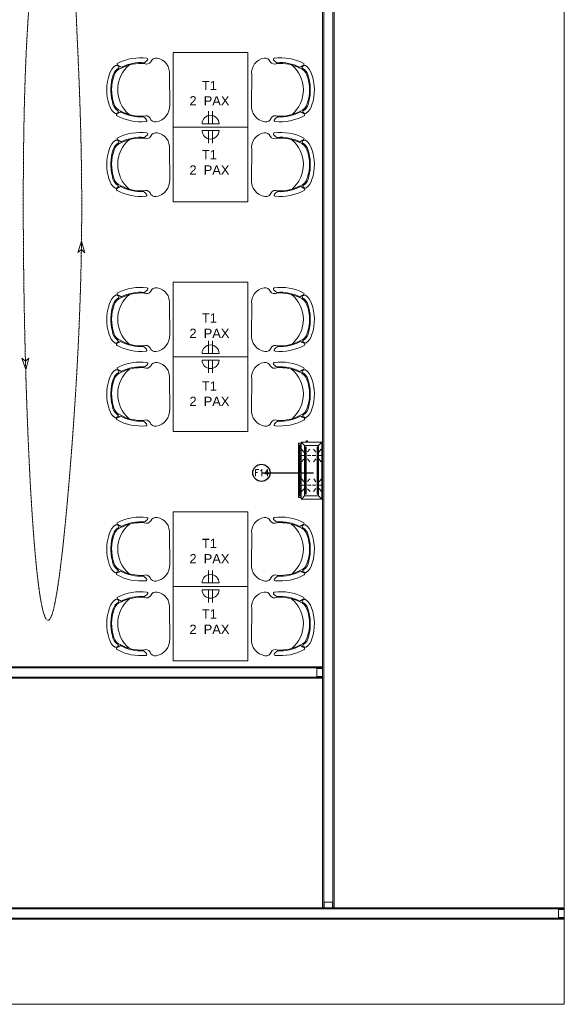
# Model space of a CAD drawing. Header units: millimetres. Extents: x 325 to 175091, y -14729 to 20560.
# Tile 10 of 25: x 90675 to 95414, y 3025 to 11602. Entities that reach past the tile are written whole.
import ezdxf

# ---------------------------------------------------------------- set-up
doc = ezdxf.new("R2010")
doc.units = ezdxf.units.MM
doc.header["$LTSCALE"] = 2.5
doc.linetypes.add('( Hidden )', pattern=[0.375, 0.25, -0.125])
doc.linetypes.add('HIDDENX2', pattern=[19.05, 12.7, -6.35])
doc.layers.get('0').update_dxf_attribs({"color": 8, "lineweight": 5})
for name, color, linetype, lineweight in [('Electrical', 8, 'Continuous', 5), ('ELEVATION 1', 8, 'Continuous', 5), ('FURNITURES', 8, 'Continuous', 5), ('HATCH LIGHT', 8, 'Continuous', 5), ('PROPOSED PARTITION', 8, 'Continuous', 5), ('ROOM TEXT', 8, 'Continuous', 5), ('TEXT', 8, 'Continuous', 5), ('WALL', 8, 'Continuous', 5)]:
    doc.layers.add(name, color=color, linetype=linetype, lineweight=lineweight)
doc.styles.add('MTEXT', font='romans.shx', dxfattribs={"width": 0.85})
doc.styles.add('RG_3F_TITLE BLOCK_A1$0$A1 TBLOCK LBV$0$Style-arial', font='arial.ttf')
doc.dimstyles.new('AJKD_30', dxfattribs={"dimscale": 30, "dimtxt": 2, "dimasz": 1, "dimexe": 0.8, "dimexo": 0.8, "dimgap": 0.5, "dimtad": 1, "dimdec": 0, "dimzin": 0, "dimdsep": 46, "dimtxsty": 'Standard', "dimblk": 'ARCHTICK', "dimcen": 0.125, "dimclrd": 251, "dimclre": 251, "dimclrt": 42, "dimadec": 0, "dimazin": 0, "dimtfac": 1, "dimtdec": 0, "dimtix": 1, "dimtmove": 0, "dimatfit": 3, "dimfxl": 1, "dimtolj": 1, "dimtzin": 0, "dimarcsym": 1})

# ---------------------------------------------------------------- blocks, each defined once
blk = doc.blocks.new('*U95')
for points in [[(0, 0), (7065.6, 0), (7065.6, -10), (0, -10)], [(0, -100), (7065.6, -100), (7065.6, -90), (0, -90)]]:
    blk.add_lwpolyline(points, close=True)
at = {"color": 8}
for points in [[(0, -15), (50, -15), (50, -85), (0, -85)], [(7015.6, -15), (7065.6, -15), (7065.6, -85), (7015.6, -85)]]:
    blk.add_lwpolyline(points, close=True, dxfattribs=at)
blk = doc.blocks.new('*U81')
for points in [[(0, 0), (5962.2, 0), (5962.2, -10), (0, -10)], [(0, -100), (5962.2, -100), (5962.2, -90), (0, -90)]]:
    blk.add_lwpolyline(points, close=True)
at = {"color": 8}
for points in [[(0, -15), (50, -15), (50, -85), (0, -85)], [(5912.2, -15), (5962.2, -15), (5962.2, -85), (5912.2, -85)]]:
    blk.add_lwpolyline(points, close=True, dxfattribs=at)
blk = doc.blocks.new('*U93')
for points in [[(0, 0), (8619.7, 0), (8619.7, -10), (0, -10)], [(0, -100), (8619.7, -100), (8619.7, -90), (0, -90)]]:
    blk.add_lwpolyline(points, close=True)
at = {"color": 8}
blk.add_lwpolyline([(0, -15), (50, -15), (50, -85), (0, -85)], close=True, dxfattribs=at)
blk = doc.blocks.new('04P-CH~1')
at = {"layer": 'FURNITURES'}
blk.add_line((-0.6031, 0.6002), (-0.3259, 0.597), dxfattribs=at)
for centre, radius, start, end in [((-0.6123, 0.4516), 0.1489, 86.45826, 170.84441), ((-0.3081, 0.4618), 0.1363, 9.13239, 97.50787), ((-0.7092, 0.4672), 0.0508, 170.84441, 251.00231), ((-0.2234, 0.474), 0.0508, 290.59406, 10.75195), ((-0.3026, 0.3344), 0.456, 173.92961, 208.62433), ((-0.7462, 0.3807), 0.01, 46.56635, 168.96112), ((-0.9103, 0.2073), 0.2488, 38.01323, 46.56635), ((-0.7491, 0.3792), 0.0464, 334.70337, 59.67207), ((-0.6165, 0.3348), 0.3954, 333.0732, 4.54266), ((-0.6164, 0.3348), 0.4025, 333.22752, 4.65068), ((-0.181, 0.3871), 0.0464, 121.92429, 206.89299), ((-0.6261, 0.3299), 0.456, 332.97204, 7.66676), ((-0.0151, 0.2198), 0.2488, 135.03001, 143.58313), ((-0.184, 0.3885), 0.01, 12.63524, 135.03001), ((-0.3125, 0.3391), 0.4025, 176.94568, 208.36885), ((-0.3123, 0.339), 0.3954, 177.0537, 208.52316), ((-0.465, 0.421), 0.2985, 220.6848, 320.38834), ((-0.6935, 0.1195), 0.01, 200.82595, 338.53261), ((-0.5509, 0.0634), 0.1433, 143.88699, 158.53261), ((-0.6722, 0.1012), 0.01, 162.69848, 217.18732), ((-0.5509, 0.0634), 0.1371, 154.57208, 162.69848), ((-0.5651, 0.1825), 0.1445, 217.18732, 254.77146), ((-0.6657, 0.118), 0.01, 32.6756, 154.57208), ((-0.5651, 0.1825), 0.1, 198.86575, 254.77146), ((-0.5651, 0.1825), 0.1095, 212.6756, 265.19021), ((-0.3595, 0.1854), 0.1, 286.8249, 342.73061), ((-0.3595, 0.1854), 0.1095, 286.8249, 328.92077), ((-0.3595, 0.1854), 0.1445, 286.8249, 324.40904), ((-0.2571, 0.1237), 0.01, 27.02428, 148.92077), ((-0.3704, 0.0659), 0.1433, 23.06375, 37.70938), ((-0.3704, 0.0659), 0.1371, 18.89788, 27.02428), ((-0.2501, 0.1071), 0.01, 324.40904, 18.89788), ((-0.2294, 0.126), 0.01, 203.06375, 340.77041), ((-0.4661, 0.456), 0.435, 251.64897, 289.94739), ((-0.4661, 0.4573), 0.3918, 251.35616, 290.2402), ((-0.5751, 0.0635), 0.01, 75.17077, 85.19021), ((-0.4624, 0.4792), 0.4208, 254.83048, 288.66311)]:
    blk.add_arc(centre, radius, start, end, dxfattribs=at)
blk = doc.blocks.new('kjdfhjakld')
for points in [[(212.7, 83.3), (212.7, 106.6), (-261.8, 106.6), (-261.8, 83.3)], [(-261.8, 83.3), (-261.8, 106.6), (212.7, 106.6), (212.7, 83.3)], [(-241.7, 83.2), (-241.6, 97.6), (-241.6, 97.6)], [(-231.3, 85.5), (-231.2, 97.5), (-231.2, 97.5)], [(-223.3, 85.4), (-223.2, 97.5), (-223.2, 97.5)], [(-212.8, 85.3), (-212.7, 97.4), (-212.7, 97.4)], [(-204.8, 85.3), (-204.7, 97.3), (-204.7, 97.3)], [(-196.8, 85.2), (-196.7, 97.2), (-196.7, 97.2)], [(-186.3, 85.1), (-186.2, 97.1), (-186.2, 97.1)], [(-177.5, 85), (-177.4, 97.1), (-177.4, 97.1)], [(-167.9, 85), (-167.8, 97), (-167.8, 97)], [(-159.1, 84.9), (-159, 96.9), (-159, 96.9)], [(-154.7, 58.1), (-154.6, 89.4), (-154.6, 89.4)], [(-151, 84.8), (-150.9, 96.8), (-150.9, 96.8)], [(-140.6, 84.7), (-140.5, 99.2), (-140.5, 99.2)], [(-132.6, 84.7), (-132.4, 99.1), (-132.4, 99.1)], [(-124.5, 84.6), (-124.4, 99), (-124.4, 99)], [(-114.1, 84.5), (-114, 98.9), (-114, 98.9)], [(-106.1, 84.4), (-106, 98.9), (-106, 98.9)], [(-95.7, 84.3), (-95.5, 98.8), (-95.5, 98.8)], [(-87.6, 84.3), (-87.5, 98.7), (-87.5, 98.7)], [(-79.6, 84.2), (-79.5, 98.7), (-79.5, 98.7)], [(-69.2, 84.1), (-69, 98.6), (-69, 98.6)], [(-61.1, 84), (-61, 98.5), (-61, 98.5)], [(-50.7, 84), (-52.2, 98.4), (-52.2, 98.4)], [(-42.7, 83.9), (-42.6, 98.3), (-42.6, 98.3)], [(-33.9, 83.8), (-33.7, 98.3), (-33.7, 98.3)], [(-23.4, 83.7), (-23.3, 98.2), (-23.3, 98.2)], [(-15.4, 83.7), (-15.3, 98.1), (-15.3, 98.1)], [(-7.4, 83.6), (-7.3, 98), (-7.3, 98)], [(3.1, 83.5), (3.2, 98), (3.2, 98)], [(11.1, 83.4), (11.2, 97.9), (11.2, 97.9)], [(21.5, 83.3), (21.6, 97.8), (21.6, 97.8)], [(29.5, 83.3), (29.7, 97.7), (29.7, 97.7)], [(37.6, 83.2), (37.7, 97.7), (37.7, 97.7)], [(48, 83.1), (48.1, 97.6), (48.1, 97.6)], [(56, 83.1), (56.1, 97.5), (56.1, 97.5)], [(64.9, 83), (65, 97.4), (65, 97.4)], [(74.5, 84.5), (74.6, 97.3), (74.6, 97.3)], [(83.3, 84.4), (83.4, 97.3), (83.4, 97.3)], [(93, 84.4), (93.1, 97.2), (93.1, 97.2)], [(101.8, 84.3), (101.9, 97.1), (101.9, 97.1)], [(103.7, 59.6), (103.8, 90.1), (103.8, 90.1)], [(109.8, 84.2), (109.9, 97), (109.9, 97)], [(120.2, 84.1), (120.4, 97), (120.4, 97)], [(128.3, 84.1), (128.4, 96.9), (128.4, 96.9)], [(138.7, 84), (136.4, 96.8), (136.4, 96.8)], [(146.7, 83.9), (146.8, 96.7), (146.8, 96.7)], [(154.8, 83.8), (154.9, 96.7), (154.9, 96.7)], [(165.2, 83.7), (165.3, 98.2), (165.3, 98.2)], [(173.2, 83.7), (173.3, 98.1), (173.3, 98.1)], [(182, 83.6), (182.2, 98), (182.2, 98)], [(191.7, 83.5), (191.8, 98), (191.8, 98)], [(-247.4, 52.9), (-278.2, 80.9), (-278.2, 80.9)], [(-186.1, 27.7), (-210.3, 5.3), (-210.3, 5.3)], [(-186, 58.2), (-210, 79.1), (-210, 79.1)], [(-154.8, 27.6), (-154.9, -3.7), (-154.9, -3.7)], [(-125.8, 58), (-99.3, 80.4), (-99.3, 80.4)], [(-124.3, 27.5), (-99.5, 6.5), (-99.5, 6.5)], [(75.5, 28.4), (48.2, 6), (48.2, 6)], [(73.2, 59.7), (48.4, 79.9), (48.4, 79.9)], [(103.6, 28.3), (103.5, -2.2), (103.5, -2.2)], [(132.6, 59.5), (159.2, 79.5), (159.2, 79.5)], [(134.9, 28.2), (158.9, 8.1), (158.9, 8.1)], [(190.4, 52.9), (221, 83.3), (221, 83.3)], [(220.8, 28), (231.2, 27.9), (231.3, 38.4), (220.8, 38.4)], [(-247.4, -69.3), (-278.8, -97.2), (-278.8, -97.2)], [(-184, -73.5), (-210.6, -93.4), (-210.6, -93.4)], [(-183.9, -46.2), (-210.4, -26), (-210.4, -26)], [(-155.1, -73.6), (-155.2, -104.1), (-155.2, -104.1)], [(-155.1, -46.3), (-155, -15.8), (-155, -15.8)], [(-124.6, -46.4), (-99.6, -26.4), (-99.6, -26.4)], [(-124.6, -73.7), (-99.8, -93.8), (-99.8, -93.8)], [(75.2, -71.9), (47.9, -92.7), (47.9, -92.7)], [(75.3, -47), (48.1, -24.5), (48.1, -24.5)], [(103.3, -72), (103.2, -103.3), (103.2, -103.3)], [(103.4, -45.5), (103.5, -14.2), (103.5, -14.2)], [(134.6, -72.1), (158.6, -93), (158.6, -93)], [(134.7, -45.6), (158.8, -24.8), (158.8, -24.8)], [(190.4, -69.3), (220.4, -97.2), (220.4, -97.2)]]:
    blk.add_lwpolyline(points)
for points in [[(198.2, 97.9), (-249.8, 97.9), (-249.8, 83.3), (198.2, 83.2)], [(221, 83.3), (-278.8, 83.3), (-278.8, -97.2), (221, -97.2)], [(190.4, 52.9), (190.4, -69.3), (-247.4, -69.3), (-247.4, 52.9)], [(-247.4, -69.3), (190.4, -69.3), (190.4, 52.9), (-247.4, 52.9)], [(179.9, 46.6), (-235, 46.6), (-235, 38.3), (179.9, 38.3)], [(-235, 38.3), (179.9, 38.3), (179.9, 46.6), (-235, 46.6)], [(179.6, -56.2), (-233, -56.2), (-233, -64.5), (179.6, -64.5)], [(-233, -64.5), (179.6, -64.5), (179.6, -56.2), (-233, -56.2)]]:
    blk.add_lwpolyline(points, close=True)
blk = doc.blocks.new('_ArchTick')
at = {"color": 0, "linetype": 'ByBlock', "const_width": 0.15}
blk.add_lwpolyline([(-0.5, -0.5), (0.5, 0.5)], dxfattribs=at)
blk = doc.blocks.new('*U63')
at = {"ltscale": 10}
for p, q in [((-0.42, 3.3), (-0.42, 0.7)), ((0.42, 3.3), (0.42, 0.7)), ((1.75, 0.7), (-1.75, 0.7))]:
    blk.add_line(p, q, dxfattribs=at)
blk.add_arc((0, 0.7), 1.75, 0, 180, dxfattribs=at)

msp = doc.modelspace()

# ---------------------------------------------------------------- linework, layer by layer
msp.add_lwpolyline([(85402.1, 20560), (95414, 20560), (95414, 3025.3), (85402.1, 3025.3)], close=True)
at = {"layer": 'ELEVATION 1', "ltscale": 4}
for points in [[(91212.4, 9672.4), (91180.9, 9572.8), (91211.3, 9599.6), (91240.9, 9571.9), (91212.4, 9672.4)], [(90726.8, 8553.5), (90754, 8654.3), (90724.7, 8626.3), (90694, 8652.6), (90726.8, 8553.5)]]:
    msp.add_lwpolyline(points, dxfattribs=at)
at = {"layer": 'ELEVATION 1', "linetype": '( Hidden )', "ltscale": 4}
msp.add_spline([(90934.5, 16124.2), (90477, 15643.2), (90479.3, 15346.9), (90812, 14833.8), (90909.9, 12969.1), (90718.6, 10979), (90964.4, 6449.2), (91143.9, 8091.7), (91180.6, 11321.8), (91273.7, 12768.9), (91935.5, 13732.9), (92411.7, 14039.8), (92824.3, 14422.8)], degree=3, dxfattribs=at)
at = {"layer": 'FURNITURES'}
for points in [[(92660.6, 11315.7), (92010.6, 11315.7), (92010.6, 10665.7), (92660.6, 10665.7)], [(92660.6, 10665.7), (92010.6, 10665.7), (92010.6, 10015.7), (92660.6, 10015.7)], [(92660.6, 9315.7), (92010.6, 9315.7), (92010.6, 8665.7), (92660.6, 8665.7)], [(92660.6, 8665.7), (92010.6, 8665.7), (92010.6, 8015.7), (92660.6, 8015.7)], [(92660.6, 7315.7), (92010.6, 7315.7), (92010.6, 6665.7), (92660.6, 6665.7)], [(92660.6, 6665.7), (92010.6, 6665.7), (92010.6, 6015.7), (92660.6, 6015.7)]]:
    msp.add_lwpolyline(points, close=True, dxfattribs=at)

# ---------------------------------------------------------------- block references
at = {"layer": 'Electrical', "xscale": 42.1502007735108, "yscale": 42.1502007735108, "zscale": 42.1502007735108}
for p in [(92335.6, 10665.7), (92335.6, 8665.7), (92335.6, 6665.7)]:
    msp.add_blockref('*U63', p, dxfattribs=at)
at = {"layer": 'Electrical', "xscale": -42.1502007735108, "yscale": 42.1502007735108, "zscale": 42.1502007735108, "rotation": 180}
for p in [(92335.6, 10665.7), (92335.6, 8665.7), (92335.6, 6665.7)]:
    msp.add_blockref('*U63', p, dxfattribs=at)
at = {"layer": 'FURNITURES', "yscale": 946.5666576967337, "zscale": 946.5666576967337}
for p, xscale, rotation in [((91412.1, 11430.4), -946.5666576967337, 270), ((93259.1, 11430.4), 946.5666576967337, 90), ((91412.1, 10780.4), -946.5666576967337, 270), ((93259.1, 10780.4), 946.5666576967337, 90), ((91412.1, 9430.4), -946.5666576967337, 270), ((93259.1, 9430.4), 946.5666576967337, 90), ((91412.1, 8780.4), -946.5666576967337, 270), ((93259.1, 8780.4), 946.5666576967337, 90), ((91412.1, 7430.4), -946.5666576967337, 270), ((93259.1, 7430.4), 946.5666576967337, 90), ((91412.1, 6780.4), -946.5666576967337, 270), ((93259.1, 6780.4), 946.5666576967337, 90)]:
    msp.add_blockref('04P-CH~1', p, dxfattribs=dict(at, xscale=xscale, rotation=rotation))
at = {"layer": 'HATCH LIGHT', "linetype": 'HIDDENX2', "xscale": 0.99679135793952, "yscale": 0.99679135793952, "zscale": 0.99679135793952, "rotation": 90}
msp.add_blockref('kjdfhjakld', (93206.9, 7701.8), dxfattribs=at)
at = {"layer": 'PROPOSED PARTITION', "xscale": -1, "rotation": 180}
msp.add_blockref('*U95', (88348.4, 3765.7), dxfattribs=at)
at = {"layer": 'WALL', "xscale": -1, "rotation": 270}
msp.add_blockref('*U93', (93410.6, 3865.7), dxfattribs=at)
at = {"layer": 'WALL'}
msp.add_blockref('*U81', (87348.4, 5965.7), dxfattribs=at)

# ---------------------------------------------------------------- texts
at = {"layer": 'ROOM TEXT', "insert": (92697, 7624.7, 0.2), "char_height": 60, "attachment_point": 7, "style": 'MTEXT'}
msp.add_mtext_dynamic_manual_height_columns('\\A1;\\pxqc;F14', width=170.917, gutter_width=1.8, heights=[0], dxfattribs=at)
at = {"layer": 'TEXT', "char_height": 80, "width": 503.309, "attachment_point": 1, "style": 'RG_3F_TITLE BLOCK_A1$0$A1 TBLOCK LBV$0$Style-arial'}
for insert in [(92074.2, 11068.7), (92074.2, 10466.1), (92074.2, 9043.3), (92074.2, 8450.8), (92074.2, 7079.9), (92074.2, 6465.3)]:
    msp.add_mtext('\\pxqc;T{\\fArial|b0|i0|c178|p39;1\\P}2{\\fArial|b0|i0|c178|p39; } PAX', dxfattribs=dict(at, insert=insert))

# ---------------------------------------------------------------- leaders
at = {"layer": 'FURNITURES'}
msp.add_leader([(92778.4, 7654.8), (93231.2, 7654.8)], dimstyle='AJKD_30', override={"dimasz": 5, "dimgap": 0.5, "dimtad": 0, "dimldrblk": 'DotBlank', "dimfxl": 0.18, "dimfxlon": 1, "dimarcsym": 2}, dxfattribs=at)

doc.saveas('drawing.dxf')
